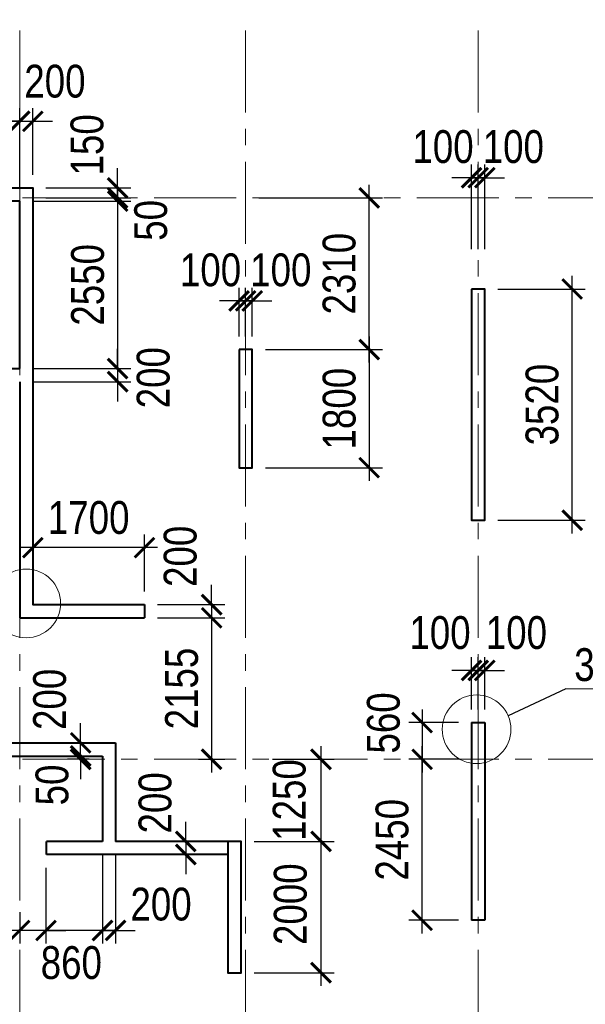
# Model space of a CAD drawing. Extents: x -8631841 to -8525813, y 4017860 to 4564755.
# Tile 66 of 112: x -8587462 to -8578851, y 4380955 to 4395949. Entities that reach past the tile are written whole.
import ezdxf
from ezdxf.enums import TextEntityAlignment as Align

# ---------------------------------------------------------------- set-up
doc = ezdxf.new("R2010")
doc.units = 0
doc.header["$LTSCALE"] = 1000
doc.header["$MEASUREMENT"] = 0
doc.linetypes.add('CENTER', pattern=[2, 1.25, -0.25, 0.25, -0.25])
for name, color, linetype, lineweight in [('СК-040-С(тены)', 12, 'Continuous', 40), ('СК-043-С-ПИЛОНЫ', 5, 'Continuous', 40), ('СК-100-О(си)', 7, 'CENTER', 15), ('СК-110-О-РАЗМЕРЫ', 7, 'Continuous', 15), ('СК-300-Р(азмеры)', 7, 'Continuous', 20), ('СК-343-Р-КОЛОННЫ', 7, 'Continuous', 13), ('СК-400-Т(екст)', 7, 'Continuous', 20), ('СК-500-С(ечения)', 5, 'Continuous', 40)]:
    doc.layers.add(name, color=color, linetype=linetype, lineweight=lineweight)
doc.styles.add('ARIAL_annotative', font='arial.ttf', dxfattribs={"width": 0.8, "height": 2.5})
doc.styles.add('RUSS', font='arial.ttf', dxfattribs={"width": 0.8})
doc.dimstyles.new('100-200', dxfattribs={"dimscale": 0, "dimtxt": 500, "dimasz": 300, "dimexe": 200, "dimexo": 200, "dimgap": 200, "dimtad": 1, "dimdec": 0, "dimzin": 0, "dimdsep": 46, "dimtxsty": 'RUSS', "dimblk": 'ARCHTICK', "dimcen": 0.096, "dimdle": 200, "dimclrd": 7, "dimclre": 7, "dimclrt": 256, "dimadec": 0, "dimazin": 0, "dimtfac": 1, "dimtdec": 0, "dimtmove": 2, "dimatfit": 3, "dimldrblk": 'OBLIQUE', "dimfxl": 1, "dimtolj": 1, "dimtzin": 0, "dimarcsym": 0})

# ---------------------------------------------------------------- blocks, each defined once
blk = doc.blocks.new('оси')
at = {"layer": 'СК-100-О(си)'}
for p, q in [((-28729.8, 18534.9), (-28729.8, -7257.5)), ((-25290.2, 18534.9), (-25290.2, -7257.5)), ((-21750, 18534.9), (-21750, -7257.5)), ((-46685.3, 15985), (6554.2, 15985)), ((-46685.3, 7435), (6554.2, 7435))]:
    blk.add_line(p, q, dxfattribs=at)
blk = doc.blocks.new('A$C858fb3ef')
at = {"layer": 'СК-300-Р(азмеры)'}
blk.add_blockref('оси', (0, 0), dxfattribs=at)
blk = doc.blocks.new('A$C573b34c5')
blk.add_blockref('A$C858fb3ef', (0, 0))
blk = doc.blocks.new('_ArchTick')
at = {"color": 0, "linetype": 'ByBlock', "const_width": 0.15}
blk.add_lwpolyline([(-0.5, -0.5), (0.5, 0.5)], dxfattribs=at)
blk = doc.blocks.new('*D640')
at = {"layer": 'Defpoints', "color": 0, "transparency": 16777216}
for p in [(-8583922, 4390926), (-8583922, 4389127), (-8582141, 4389127)]:
    blk.add_point(p, dxfattribs=at)
at = {"layer": 'СК-343-Р-КОЛОННЫ', "color": 7, "lineweight": -2, "transparency": 16777216}
for p, q in [((-8582141, 4391126), (-8582141, 4388927)), ((-8583722, 4390926), (-8581941, 4390926)), ((-8583722, 4389127), (-8581941, 4389127))]:
    blk.add_line(p, q, dxfattribs=at)
at = {"layer": 'СК-343-Р-КОЛОННЫ', "color": 7, "lineweight": -2, "transparency": 16777216, "xscale": 300, "yscale": 300, "zscale": 300}
for p, rotation in [((-8582141, 4390926), 90), ((-8582141, 4389127), 270)]:
    blk.add_blockref('_ArchTick', p, dxfattribs=dict(at, rotation=rotation))
at = {"layer": 'СК-343-Р-КОЛОННЫ', "transparency": 16777216, "insert": (-8582596, 4390026), "char_height": 500, "attachment_point": 5, "rotation": 90, "style": 'RUSS'}
blk.add_mtext('\\A1;1800', dxfattribs=at)
blk = doc.blocks.new('_Oblique')
at = {"color": 0, "linetype": 'ByBlock', "lineweight": -2}
blk.add_line((-0.5, -0.5), (0.5, 0.5), dxfattribs=at)
blk = doc.blocks.new('*D641')
at = {"layer": 'Defpoints', "color": 0, "transparency": 16777216}
for p in [(-8584022, 4393236), (-8582141, 4393236), (-8583922, 4390926)]:
    blk.add_point(p, dxfattribs=at)
at = {"layer": 'СК-343-Р-КОЛОННЫ', "color": 7, "lineweight": -2, "transparency": 16777216}
for p, q in [((-8582141, 4390726), (-8582141, 4393436)), ((-8583822, 4393236), (-8581941, 4393236)), ((-8583722, 4390926), (-8581941, 4390926))]:
    blk.add_line(p, q, dxfattribs=at)
at = {"layer": 'СК-343-Р-КОЛОННЫ', "color": 7, "lineweight": -2, "transparency": 16777216, "xscale": 300, "yscale": 300, "zscale": 300}
for p, rotation in [((-8582141, 4393236), 90), ((-8582141, 4390926), 270)]:
    blk.add_blockref('_ArchTick', p, dxfattribs=dict(at, rotation=rotation))
at = {"layer": 'СК-343-Р-КОЛОННЫ', "transparency": 16777216, "insert": (-8582597, 4392081), "char_height": 500, "attachment_point": 5, "rotation": 90, "style": 'RUSS'}
blk.add_mtext('\\A1;2310', dxfattribs=at)
blk = doc.blocks.new('*D642')
at = {"layer": 'Defpoints', "color": 0, "transparency": 16777216}
for p in [(-8580582, 4385246), (-8581336, 4384686), (-8580582, 4384686)]:
    blk.add_point(p, dxfattribs=at)
at = {"layer": 'СК-343-Р-КОЛОННЫ', "color": 7, "lineweight": -2, "transparency": 16777216}
for p, q in [((-8581336, 4385446), (-8581336, 4384486)), ((-8580782, 4385246), (-8581536, 4385246)), ((-8580782, 4384686), (-8581536, 4384686))]:
    blk.add_line(p, q, dxfattribs=at)
at = {"layer": 'СК-343-Р-КОЛОННЫ', "color": 7, "lineweight": -2, "transparency": 16777216, "xscale": 300, "yscale": 300, "zscale": 300}
for p, rotation in [((-8581336, 4385246), 90), ((-8581336, 4384686), 270)]:
    blk.add_blockref('_ArchTick', p, dxfattribs=dict(at, rotation=rotation))
at = {"layer": 'СК-343-Р-КОЛОННЫ', "transparency": 16777216, "insert": (-8581923, 4385240), "char_height": 500, "attachment_point": 5, "rotation": 90, "style": 'RUSS'}
blk.add_mtext('\\A1;560', dxfattribs=at)
blk = doc.blocks.new('*D643')
at = {"layer": 'Defpoints', "color": 0, "transparency": 16777216}
for p in [(-8581336, 4384686), (-8580582, 4384686), (-8580582, 4382236)]:
    blk.add_point(p, dxfattribs=at)
at = {"layer": 'СК-343-Р-КОЛОННЫ', "color": 7, "lineweight": -2, "transparency": 16777216}
for p, q in [((-8581336, 4382036), (-8581336, 4384886)), ((-8580782, 4384686), (-8581536, 4384686)), ((-8580782, 4382236), (-8581536, 4382236))]:
    blk.add_line(p, q, dxfattribs=at)
at = {"layer": 'СК-343-Р-КОЛОННЫ', "color": 7, "lineweight": -2, "transparency": 16777216, "xscale": 300, "yscale": 300, "zscale": 300}
for p, rotation in [((-8581336, 4384686), 90), ((-8581336, 4382236), 270)]:
    blk.add_blockref('_ArchTick', p, dxfattribs=dict(at, rotation=rotation))
at = {"layer": 'СК-343-Р-КОЛОННЫ', "transparency": 16777216, "insert": (-8581791, 4383461), "char_height": 500, "attachment_point": 5, "rotation": 90, "style": 'RUSS'}
blk.add_mtext('\\A1;2450', dxfattribs=at)
blk = doc.blocks.new('*D644')
at = {"layer": 'Defpoints', "color": 0, "transparency": 16777216}
for p in [(-8580482, 4386040), (-8580582, 4385246), (-8580482, 4385246)]:
    blk.add_point(p, dxfattribs=at)
at = {"layer": 'СК-343-Р-КОЛОННЫ', "color": 7, "lineweight": -2, "transparency": 16777216}
for p, q in [((-8580582, 4385446), (-8580582, 4386240)), ((-8580482, 4385446), (-8580482, 4386240)), ((-8580582, 4386040), (-8580882, 4386040)), ((-8580582, 4386040), (-8580482, 4386040)), ((-8580482, 4386040), (-8580182, 4386040))]:
    blk.add_line(p, q, dxfattribs=at)
at = {"layer": 'СК-343-Р-КОЛОННЫ', "color": 7, "lineweight": -2, "transparency": 16777216, "xscale": 300, "yscale": 300, "zscale": 300}
blk.add_blockref('_ArchTick', (-8580582, 4386040), dxfattribs=at)
at = {"layer": 'СК-343-Р-КОЛОННЫ', "color": 7, "lineweight": -2, "transparency": 16777216, "xscale": 300, "yscale": 300, "zscale": 300, "rotation": 180}
blk.add_blockref('_ArchTick', (-8580482, 4386040), dxfattribs=at)
at = {"layer": 'СК-343-Р-КОЛОННЫ', "transparency": 16777216, "insert": (-8581063, 4386613), "char_height": 500, "attachment_point": 5, "style": 'RUSS'}
blk.add_mtext('\\A1;100', dxfattribs=at)
blk = doc.blocks.new('*D645')
at = {"layer": 'Defpoints', "color": 0, "transparency": 16777216}
for p in [(-8580482, 4386040), (-8580482, 4385246), (-8580382, 4385246)]:
    blk.add_point(p, dxfattribs=at)
at = {"layer": 'СК-343-Р-КОЛОННЫ', "color": 7, "lineweight": -2, "transparency": 16777216}
for p, q in [((-8580482, 4385446), (-8580482, 4386240)), ((-8580382, 4385446), (-8580382, 4386240)), ((-8580482, 4386040), (-8580782, 4386040)), ((-8580382, 4386040), (-8580482, 4386040)), ((-8580382, 4386040), (-8580082, 4386040))]:
    blk.add_line(p, q, dxfattribs=at)
at = {"layer": 'СК-343-Р-КОЛОННЫ', "color": 7, "lineweight": -2, "transparency": 16777216, "xscale": 300, "yscale": 300, "zscale": 300}
blk.add_blockref('_ArchTick', (-8580482, 4386040), dxfattribs=at)
at = {"layer": 'СК-343-Р-КОЛОННЫ', "color": 7, "lineweight": -2, "transparency": 16777216, "xscale": 300, "yscale": 300, "zscale": 300, "rotation": 180}
blk.add_blockref('_ArchTick', (-8580382, 4386040), dxfattribs=at)
at = {"layer": 'СК-343-Р-КОЛОННЫ', "transparency": 16777216, "insert": (-8579900, 4386613), "char_height": 500, "attachment_point": 5, "style": 'RUSS'}
blk.add_mtext('\\A1;100', dxfattribs=at)
blk = doc.blocks.new('*D693')
at = {"layer": 'Defpoints', "color": 0, "transparency": 16777216}
for p in [(-8587462, 4393186), (-8587462, 4390636), (-8585971, 4390636)]:
    blk.add_point(p, dxfattribs=at)
at = {"layer": 'СК-343-Р-КОЛОННЫ', "color": 7, "lineweight": -2, "transparency": 16777216}
for p, q in [((-8585971, 4393386), (-8585971, 4390436)), ((-8587262, 4393186), (-8585771, 4393186)), ((-8587262, 4390636), (-8585771, 4390636))]:
    blk.add_line(p, q, dxfattribs=at)
at = {"layer": 'СК-343-Р-КОЛОННЫ', "color": 7, "lineweight": -2, "transparency": 16777216, "xscale": 300, "yscale": 300, "zscale": 300}
for p, rotation in [((-8585971, 4393186), 90), ((-8585971, 4390636), 270)]:
    blk.add_blockref('_ArchTick', p, dxfattribs=dict(at, rotation=rotation))
at = {"layer": 'СК-343-Р-КОЛОННЫ', "transparency": 16777216, "insert": (-8586426, 4391911), "char_height": 500, "attachment_point": 5, "rotation": 90, "style": 'RUSS'}
blk.add_mtext('\\A1;2550', dxfattribs=at)
blk = doc.blocks.new('*D695')
at = {"layer": 'Defpoints', "color": 0, "transparency": 16777216}
for p in [(-8587462, 4394401), (-8589592, 4393186), (-8587462, 4393186)]:
    blk.add_point(p, dxfattribs=at)
at = {"layer": 'СК-343-Р-КОЛОННЫ', "color": 7, "lineweight": -2, "transparency": 16777216}
for p, q in [((-8589592, 4393386), (-8589592, 4394601)), ((-8587462, 4393386), (-8587462, 4394601)), ((-8589792, 4394401), (-8587262, 4394401))]:
    blk.add_line(p, q, dxfattribs=at)
at = {"layer": 'СК-343-Р-КОЛОННЫ', "color": 7, "lineweight": -2, "transparency": 16777216, "xscale": 300, "yscale": 300, "zscale": 300, "rotation": 180}
blk.add_blockref('_ArchTick', (-8589592, 4394401), dxfattribs=at)
at = {"layer": 'СК-343-Р-КОЛОННЫ', "color": 7, "lineweight": -2, "transparency": 16777216, "xscale": 300, "yscale": 300, "zscale": 300}
blk.add_blockref('_ArchTick', (-8587462, 4394401), dxfattribs=at)
at = {"layer": 'СК-343-Р-КОЛОННЫ', "transparency": 16777216, "insert": (-8588527, 4394856), "char_height": 500, "attachment_point": 5, "style": 'RUSS'}
blk.add_mtext('\\A1;2130', dxfattribs=at)
blk = doc.blocks.new('*D696')
at = {"layer": 'Defpoints', "color": 0, "transparency": 16777216}
for p in [(-8587262, 4394401), (-8587262, 4393386), (-8587462, 4393186)]:
    blk.add_point(p, dxfattribs=at)
at = {"layer": 'СК-343-Р-КОЛОННЫ', "color": 7, "lineweight": -2, "transparency": 16777216}
for p, q in [((-8587462, 4393386), (-8587462, 4394601)), ((-8587262, 4393586), (-8587262, 4394601)), ((-8587462, 4394401), (-8587762, 4394401)), ((-8587462, 4394401), (-8587262, 4394401)), ((-8587262, 4394401), (-8586962, 4394401))]:
    blk.add_line(p, q, dxfattribs=at)
at = {"layer": 'СК-343-Р-КОЛОННЫ', "color": 7, "lineweight": -2, "transparency": 16777216, "xscale": 300, "yscale": 300, "zscale": 300}
blk.add_blockref('_ArchTick', (-8587462, 4394401), dxfattribs=at)
at = {"layer": 'СК-343-Р-КОЛОННЫ', "color": 7, "lineweight": -2, "transparency": 16777216, "xscale": 300, "yscale": 300, "zscale": 300, "rotation": 180}
blk.add_blockref('_ArchTick', (-8587262, 4394401), dxfattribs=at)
at = {"layer": 'СК-343-Р-КОЛОННЫ', "transparency": 16777216, "insert": (-8586926, 4395009), "char_height": 500, "attachment_point": 5, "style": 'RUSS'}
blk.add_mtext('\\A1;200', dxfattribs=at)
blk = doc.blocks.new('*D698')
at = {"layer": 'Defpoints', "color": 0, "transparency": 16777216}
for p in [(-8587462, 4390636), (-8587462, 4390436), (-8585971, 4390436)]:
    blk.add_point(p, dxfattribs=at)
at = {"layer": 'СК-343-Р-КОЛОННЫ', "color": 7, "lineweight": -2, "transparency": 16777216}
for p, q in [((-8585971, 4390636), (-8585971, 4390936)), ((-8587262, 4390636), (-8585771, 4390636)), ((-8585971, 4390636), (-8585971, 4390436)), ((-8587262, 4390436), (-8585771, 4390436)), ((-8585971, 4390436), (-8585971, 4390136))]:
    blk.add_line(p, q, dxfattribs=at)
at = {"layer": 'СК-343-Р-КОЛОННЫ', "color": 7, "lineweight": -2, "transparency": 16777216, "xscale": 300, "yscale": 300, "zscale": 300}
for p, rotation in [((-8585971, 4390636), 270), ((-8585971, 4390436), 90)]:
    blk.add_blockref('_ArchTick', p, dxfattribs=dict(at, rotation=rotation))
at = {"layer": 'СК-343-Р-КОЛОННЫ', "transparency": 16777216, "insert": (-8585427, 4390497), "char_height": 500, "attachment_point": 5, "rotation": 90, "style": 'RUSS'}
blk.add_mtext('\\A1;200', dxfattribs=at)
blk = doc.blocks.new('*D706')
at = {"layer": 'Defpoints', "color": 0, "transparency": 16777216}
for p in [(-8587262, 4393386), (-8587262, 4393236), (-8585971, 4393236)]:
    blk.add_point(p, dxfattribs=at)
at = {"layer": 'СК-343-Р-КОЛОННЫ', "color": 7, "lineweight": -2, "transparency": 16777216}
for p, q in [((-8585971, 4393386), (-8585971, 4393686)), ((-8587062, 4393386), (-8585771, 4393386)), ((-8585971, 4393386), (-8585971, 4393236)), ((-8587062, 4393236), (-8585771, 4393236)), ((-8585971, 4393236), (-8585971, 4392936))]:
    blk.add_line(p, q, dxfattribs=at)
at = {"layer": 'СК-343-Р-КОЛОННЫ', "color": 7, "lineweight": -2, "transparency": 16777216, "xscale": 300, "yscale": 300, "zscale": 300}
for p, rotation in [((-8585971, 4393386), 270), ((-8585971, 4393236), 90)]:
    blk.add_blockref('_ArchTick', p, dxfattribs=dict(at, rotation=rotation))
at = {"layer": 'СК-343-Р-КОЛОННЫ', "transparency": 16777216, "insert": (-8586435, 4394043), "char_height": 500, "attachment_point": 5, "rotation": 90, "style": 'RUSS'}
blk.add_mtext('\\A1;150', dxfattribs=at)
blk = doc.blocks.new('*D707')
at = {"layer": 'Defpoints', "color": 0, "transparency": 16777216}
for p in [(-8587262, 4393236), (-8587262, 4393186), (-8585971, 4393186)]:
    blk.add_point(p, dxfattribs=at)
at = {"layer": 'СК-343-Р-КОЛОННЫ', "color": 7, "lineweight": -2, "transparency": 16777216}
for p, q in [((-8585971, 4393236), (-8585971, 4393536)), ((-8587062, 4393236), (-8585771, 4393236)), ((-8587062, 4393186), (-8585771, 4393186)), ((-8585971, 4393236), (-8585971, 4393186)), ((-8585971, 4393186), (-8585971, 4392886))]:
    blk.add_line(p, q, dxfattribs=at)
at = {"layer": 'СК-343-Р-КОЛОННЫ', "color": 7, "lineweight": -2, "transparency": 16777216, "xscale": 300, "yscale": 300, "zscale": 300}
for p, rotation in [((-8585971, 4393236), 270), ((-8585971, 4393186), 90)]:
    blk.add_blockref('_ArchTick', p, dxfattribs=dict(at, rotation=rotation))
at = {"layer": 'СК-343-Р-КОЛОННЫ', "transparency": 16777216, "insert": (-8585465, 4392893), "char_height": 500, "attachment_point": 5, "rotation": 90, "style": 'RUSS'}
blk.add_mtext('\\A1;50', dxfattribs=at)
blk = doc.blocks.new('*D718')
at = {"layer": 'Defpoints', "color": 0, "transparency": 16777216}
for p in [(-8584092, 4383436), (-8582875, 4383436), (-8584092, 4381437)]:
    blk.add_point(p, dxfattribs=at)
at = {"layer": 'СК-343-Р-КОЛОННЫ', "color": 7, "lineweight": -2, "transparency": 16777216}
for p, q in [((-8582875, 4381237), (-8582875, 4383636)), ((-8583892, 4383436), (-8582675, 4383436)), ((-8583892, 4381437), (-8582675, 4381437))]:
    blk.add_line(p, q, dxfattribs=at)
at = {"layer": 'СК-343-Р-КОЛОННЫ', "color": 7, "lineweight": -2, "transparency": 16777216, "xscale": 300, "yscale": 300, "zscale": 300}
for p, rotation in [((-8582875, 4383436), 90), ((-8582875, 4381437), 270)]:
    blk.add_blockref('_ArchTick', p, dxfattribs=dict(at, rotation=rotation))
at = {"layer": 'СК-343-Р-КОЛОННЫ', "transparency": 16777216, "insert": (-8583340, 4382480), "char_height": 500, "attachment_point": 5, "rotation": 90, "style": 'RUSS'}
blk.add_mtext('\\A1;2000', dxfattribs=at)
blk = doc.blocks.new('*D719')
at = {"layer": 'Defpoints', "color": 0, "transparency": 16777216}
for p in [(-8583814, 4384686), (-8582875, 4384686), (-8584092, 4383436)]:
    blk.add_point(p, dxfattribs=at)
at = {"layer": 'СК-343-Р-КОЛОННЫ', "color": 7, "lineweight": -2, "transparency": 16777216}
for p, q in [((-8582875, 4383236), (-8582875, 4384886)), ((-8583614, 4384686), (-8582675, 4384686)), ((-8583892, 4383436), (-8582675, 4383436))]:
    blk.add_line(p, q, dxfattribs=at)
at = {"layer": 'СК-343-Р-КОЛОННЫ', "color": 7, "lineweight": -2, "transparency": 16777216, "xscale": 300, "yscale": 300, "zscale": 300}
for p, rotation in [((-8582875, 4384686), 90), ((-8582875, 4383436), 270)]:
    blk.add_blockref('_ArchTick', p, dxfattribs=dict(at, rotation=rotation))
at = {"layer": 'СК-343-Р-КОЛОННЫ', "transparency": 16777216, "insert": (-8583356, 4384067), "char_height": 500, "attachment_point": 5, "rotation": 90, "style": 'RUSS'}
blk.add_mtext('\\A1;1250', dxfattribs=at)
blk = doc.blocks.new('*D594')
at = {"layer": 'Defpoints', "color": 0, "transparency": 16777216}
for p in [(-8584022, 4391667), (-8584122, 4390926), (-8584022, 4390926)]:
    blk.add_point(p, dxfattribs=at)
at = {"layer": 'СК-343-Р-КОЛОННЫ', "color": 7, "lineweight": -2, "transparency": 16777216}
for p, q in [((-8584122, 4391126), (-8584122, 4391867)), ((-8584022, 4391126), (-8584022, 4391867)), ((-8584122, 4391667), (-8584422, 4391667)), ((-8584122, 4391667), (-8584022, 4391667)), ((-8584022, 4391667), (-8583722, 4391667))]:
    blk.add_line(p, q, dxfattribs=at)
at = {"layer": 'СК-343-Р-КОЛОННЫ', "color": 7, "lineweight": -2, "transparency": 16777216, "xscale": 300, "yscale": 300, "zscale": 300}
blk.add_blockref('_ArchTick', (-8584122, 4391667), dxfattribs=at)
at = {"layer": 'СК-343-Р-КОЛОННЫ', "color": 7, "lineweight": -2, "transparency": 16777216, "xscale": 300, "yscale": 300, "zscale": 300, "rotation": 180}
blk.add_blockref('_ArchTick', (-8584022, 4391667), dxfattribs=at)
at = {"layer": 'СК-343-Р-КОЛОННЫ', "transparency": 16777216, "insert": (-8584557, 4392136), "char_height": 500, "attachment_point": 5, "style": 'RUSS'}
blk.add_mtext('\\A1;100', dxfattribs=at)
blk = doc.blocks.new('*D595')
at = {"layer": 'Defpoints', "color": 0, "transparency": 16777216}
for p in [(-8584022, 4391667), (-8584022, 4390926), (-8583922, 4390926)]:
    blk.add_point(p, dxfattribs=at)
at = {"layer": 'СК-343-Р-КОЛОННЫ', "color": 7, "lineweight": -2, "transparency": 16777216}
for p, q in [((-8584022, 4391126), (-8584022, 4391867)), ((-8583922, 4391126), (-8583922, 4391867)), ((-8584022, 4391667), (-8584322, 4391667)), ((-8583922, 4391667), (-8584022, 4391667)), ((-8583922, 4391667), (-8583622, 4391667))]:
    blk.add_line(p, q, dxfattribs=at)
at = {"layer": 'СК-343-Р-КОЛОННЫ', "color": 7, "lineweight": -2, "transparency": 16777216, "xscale": 300, "yscale": 300, "zscale": 300}
blk.add_blockref('_ArchTick', (-8584022, 4391667), dxfattribs=at)
at = {"layer": 'СК-343-Р-КОЛОННЫ', "color": 7, "lineweight": -2, "transparency": 16777216, "xscale": 300, "yscale": 300, "zscale": 300, "rotation": 180}
blk.add_blockref('_ArchTick', (-8583922, 4391667), dxfattribs=at)
at = {"layer": 'СК-343-Р-КОЛОННЫ', "transparency": 16777216, "insert": (-8583487, 4392136), "char_height": 500, "attachment_point": 5, "style": 'RUSS'}
blk.add_mtext('\\A1;100', dxfattribs=at)
blk = doc.blocks.new('*D596')
at = {"layer": 'Defpoints', "color": 0, "transparency": 16777216}
for p in [(-8580482, 4393543), (-8580582, 4392255), (-8580482, 4392255)]:
    blk.add_point(p, dxfattribs=at)
at = {"layer": 'СК-343-Р-КОЛОННЫ', "color": 7, "lineweight": -2, "transparency": 16777216}
for p, q in [((-8580582, 4392455), (-8580582, 4393743)), ((-8580482, 4392455), (-8580482, 4393743)), ((-8580582, 4393543), (-8580882, 4393543)), ((-8580582, 4393543), (-8580482, 4393543)), ((-8580482, 4393543), (-8580182, 4393543))]:
    blk.add_line(p, q, dxfattribs=at)
at = {"layer": 'СК-343-Р-КОЛОННЫ', "color": 7, "lineweight": -2, "transparency": 16777216, "xscale": 300, "yscale": 300, "zscale": 300}
blk.add_blockref('_ArchTick', (-8580582, 4393543), dxfattribs=at)
at = {"layer": 'СК-343-Р-КОЛОННЫ', "color": 7, "lineweight": -2, "transparency": 16777216, "xscale": 300, "yscale": 300, "zscale": 300, "rotation": 180}
blk.add_blockref('_ArchTick', (-8580482, 4393543), dxfattribs=at)
at = {"layer": 'СК-343-Р-КОЛОННЫ', "transparency": 16777216, "insert": (-8581017, 4394013), "char_height": 500, "attachment_point": 5, "style": 'RUSS'}
blk.add_mtext('\\A1;100', dxfattribs=at)
blk = doc.blocks.new('*D597')
at = {"layer": 'Defpoints', "color": 0, "transparency": 16777216}
for p in [(-8580482, 4393543), (-8580482, 4392255), (-8580382, 4392255)]:
    blk.add_point(p, dxfattribs=at)
at = {"layer": 'СК-343-Р-КОЛОННЫ', "color": 7, "lineweight": -2, "transparency": 16777216}
for p, q in [((-8580482, 4392455), (-8580482, 4393743)), ((-8580382, 4392455), (-8580382, 4393743)), ((-8580482, 4393543), (-8580782, 4393543)), ((-8580382, 4393543), (-8580482, 4393543)), ((-8580382, 4393543), (-8580082, 4393543))]:
    blk.add_line(p, q, dxfattribs=at)
at = {"layer": 'СК-343-Р-КОЛОННЫ', "color": 7, "lineweight": -2, "transparency": 16777216, "xscale": 300, "yscale": 300, "zscale": 300}
blk.add_blockref('_ArchTick', (-8580482, 4393543), dxfattribs=at)
at = {"layer": 'СК-343-Р-КОЛОННЫ', "color": 7, "lineweight": -2, "transparency": 16777216, "xscale": 300, "yscale": 300, "zscale": 300, "rotation": 180}
blk.add_blockref('_ArchTick', (-8580382, 4393543), dxfattribs=at)
at = {"layer": 'СК-343-Р-КОЛОННЫ', "transparency": 16777216, "insert": (-8579947, 4394013), "char_height": 500, "attachment_point": 5, "style": 'RUSS'}
blk.add_mtext('\\A1;100', dxfattribs=at)
blk = doc.blocks.new('*D599')
at = {"layer": 'Defpoints', "color": 0, "transparency": 16777216}
for p in [(-8584292, 4383436), (-8584933, 4383236), (-8584292, 4383236)]:
    blk.add_point(p, dxfattribs=at)
at = {"layer": 'СК-343-Р-КОЛОННЫ', "color": 7, "lineweight": -2, "transparency": 16777216}
for p, q in [((-8584933, 4383436), (-8584933, 4383736)), ((-8584492, 4383436), (-8585133, 4383436)), ((-8584933, 4383436), (-8584933, 4383236)), ((-8584492, 4383236), (-8585133, 4383236)), ((-8584933, 4383236), (-8584933, 4382936))]:
    blk.add_line(p, q, dxfattribs=at)
at = {"layer": 'СК-343-Р-КОЛОННЫ', "color": 7, "lineweight": -2, "transparency": 16777216, "xscale": 300, "yscale": 300, "zscale": 300}
for p, rotation in [((-8584933, 4383436), 270), ((-8584933, 4383236), 90)]:
    blk.add_blockref('_ArchTick', p, dxfattribs=dict(at, rotation=rotation))
at = {"layer": 'СК-343-Р-КОЛОННЫ', "transparency": 16777216, "insert": (-8585399, 4384023), "char_height": 500, "attachment_point": 5, "rotation": 90, "style": 'RUSS'}
blk.add_mtext('\\A1;200', dxfattribs=at)
blk = doc.blocks.new('*D600')
at = {"layer": 'Defpoints', "color": 0, "transparency": 16777216}
for p in [(-8585562, 4387041), (-8585562, 4386841), (-8584540, 4386841)]:
    blk.add_point(p, dxfattribs=at)
at = {"layer": 'СК-343-Р-КОЛОННЫ', "color": 7, "lineweight": -2, "transparency": 16777216}
for p, q in [((-8584540, 4387041), (-8584540, 4387341)), ((-8585362, 4387041), (-8584340, 4387041)), ((-8584540, 4387041), (-8584540, 4386841)), ((-8585362, 4386841), (-8584340, 4386841)), ((-8584540, 4386841), (-8584540, 4386541))]:
    blk.add_line(p, q, dxfattribs=at)
at = {"layer": 'СК-343-Р-КОЛОННЫ', "color": 7, "lineweight": -2, "transparency": 16777216, "xscale": 300, "yscale": 300, "zscale": 300}
for p, rotation in [((-8584540, 4387041), 270), ((-8584540, 4386841), 90)]:
    blk.add_blockref('_ArchTick', p, dxfattribs=dict(at, rotation=rotation))
at = {"layer": 'СК-343-Р-КОЛОННЫ', "transparency": 16777216, "insert": (-8585016, 4387777), "char_height": 500, "attachment_point": 5, "rotation": 90, "style": 'RUSS'}
blk.add_mtext('\\A1;200', dxfattribs=at)
blk = doc.blocks.new('*D601')
at = {"layer": 'Defpoints', "color": 0, "transparency": 16777216}
for p in [(-8585562, 4386841), (-8584941, 4384686), (-8584540, 4384686)]:
    blk.add_point(p, dxfattribs=at)
at = {"layer": 'СК-343-Р-КОЛОННЫ', "color": 7, "lineweight": -2, "transparency": 16777216}
for p, q in [((-8584540, 4387041), (-8584540, 4384486)), ((-8585362, 4386841), (-8584340, 4386841)), ((-8584741, 4384686), (-8584340, 4384686))]:
    blk.add_line(p, q, dxfattribs=at)
at = {"layer": 'СК-343-Р-КОЛОННЫ', "color": 7, "lineweight": -2, "transparency": 16777216, "xscale": 300, "yscale": 300, "zscale": 300}
for p, rotation in [((-8584540, 4386841), 90), ((-8584540, 4384686), 270)]:
    blk.add_blockref('_ArchTick', p, dxfattribs=dict(at, rotation=rotation))
at = {"layer": 'СК-343-Р-КОЛОННЫ', "transparency": 16777216, "insert": (-8584995, 4385764), "char_height": 500, "attachment_point": 5, "rotation": 90, "style": 'RUSS'}
blk.add_mtext('\\A1;2155', dxfattribs=at)
blk = doc.blocks.new('*D555')
at = {"layer": 'Defpoints', "color": 0, "transparency": 16777216}
for p in [(-8580382, 4391847), (-8579051, 4391847), (-8580382, 4388327)]:
    blk.add_point(p, dxfattribs=at)
at = {"layer": 'СК-343-Р-КОЛОННЫ', "color": 7, "lineweight": -2, "transparency": 16777216}
for p, q in [((-8579051, 4388127), (-8579051, 4392047)), ((-8580182, 4391847), (-8578851, 4391847)), ((-8580182, 4388327), (-8578851, 4388327))]:
    blk.add_line(p, q, dxfattribs=at)
at = {"layer": 'СК-343-Р-КОЛОННЫ', "color": 7, "lineweight": -2, "transparency": 16777216, "xscale": 300, "yscale": 300, "zscale": 300}
for p, rotation in [((-8579051, 4391847), 90), ((-8579051, 4388327), 270)]:
    blk.add_blockref('_ArchTick', p, dxfattribs=dict(at, rotation=rotation))
at = {"layer": 'СК-343-Р-КОЛОННЫ', "transparency": 16777216, "insert": (-8579507, 4390087), "char_height": 500, "attachment_point": 5, "rotation": 90, "style": 'RUSS'}
blk.add_mtext('\\A1;3520', dxfattribs=at)
blk = doc.blocks.new('11')
at = {"layer": 'СК-040-С(тены)'}
for p, q in [((15190, 15935), (13060, 15935)), ((15190, 13385), (15190, 15935)), ((13060, 13385), (15190, 13385)), ((15190, 13185), (15190, 9590)), ((17090, 9790), (17090, 9590)), ((15190, 9590), (17090, 9590)), ((22070, 7995), (22270, 7995)), ((22070, 7995), (22070, 4985)), ((22270, 7995), (22270, 4985)), ((13360, 7685), (16650, 7685)), ((16650, 7685), (16650, 6185)), ((13560, 7485), (16450, 7485)), ((16450, 7485), (16450, 6185)), ((15600, 5985), (15600, 6185)), ((16450, 6185), (15600, 6185)), ((18360, 6185), (16650, 6185)), ((18360, 5985), (15600, 5985)), ((22270, 4985), (22070, 4985))]:
    blk.add_line(p, q, dxfattribs=at)
blk.add_lwpolyline([(6740, 16135), (15390, 16135), (15390, 9790), (17090, 9790)], dxfattribs=at)
at = {"layer": 'СК-043-С-ПИЛОНЫ'}
for points in [[(22070, 14596), (22070, 11076), (22270, 11076), (22270, 14596), (22070, 14596)], [(18530, 13675), (18530, 11876), (18730, 11876), (18730, 13675), (18530, 13675)], [(18360, 6185), (18360, 4186), (18560, 4186), (18560, 6185), (18360, 6185)]]:
    blk.add_lwpolyline(points, dxfattribs=at)
blk = doc.blocks.new('*D1056')
at = {"layer": 'Defpoints', "color": 0, "transparency": 16777216}
for p in [(-8587062, 4383236), (-8587462, 4382560), (-8587462, 4382080)]:
    blk.add_point(p, dxfattribs=at)
at = {"layer": 'СК-343-Р-КОЛОННЫ', "color": 7, "lineweight": -2, "transparency": 16777216}
for p, q in [((-8587062, 4383036), (-8587062, 4381880)), ((-8587462, 4382360), (-8587462, 4381880)), ((-8587462, 4382080), (-8587762, 4382080)), ((-8587062, 4382080), (-8587462, 4382080)), ((-8587062, 4382080), (-8586762, 4382080))]:
    blk.add_line(p, q, dxfattribs=at)
at = {"layer": 'СК-343-Р-КОЛОННЫ', "color": 7, "lineweight": -2, "transparency": 16777216, "xscale": 300, "yscale": 300, "zscale": 300}
blk.add_blockref('_ArchTick', (-8587462, 4382080), dxfattribs=at)
at = {"layer": 'СК-343-Р-КОЛОННЫ', "color": 7, "lineweight": -2, "transparency": 16777216, "xscale": 300, "yscale": 300, "zscale": 300, "rotation": 180}
blk.add_blockref('_ArchTick', (-8587062, 4382080), dxfattribs=at)
at = {"layer": 'СК-343-Р-КОЛОННЫ', "transparency": 16777216, "insert": (-8588072, 4382413), "char_height": 500, "attachment_point": 5, "style": 'RUSS'}
blk.add_mtext('\\A1;400', dxfattribs=at)
blk = doc.blocks.new('*D1057')
at = {"layer": 'Defpoints', "color": 0, "transparency": 16777216}
for p in [(-8587262, 4387910), (-8587262, 4387041), (-8585562, 4387041)]:
    blk.add_point(p, dxfattribs=at)
at = {"layer": 'СК-343-Р-КОЛОННЫ', "color": 7, "lineweight": -2, "transparency": 16777216}
for p, q in [((-8587262, 4387241), (-8587262, 4388110)), ((-8585562, 4387241), (-8585562, 4388110)), ((-8585362, 4387910), (-8587462, 4387910))]:
    blk.add_line(p, q, dxfattribs=at)
at = {"layer": 'СК-343-Р-КОЛОННЫ', "color": 7, "lineweight": -2, "transparency": 16777216, "xscale": 300, "yscale": 300, "zscale": 300, "rotation": 180}
blk.add_blockref('_ArchTick', (-8587262, 4387910), dxfattribs=at)
at = {"layer": 'СК-343-Р-КОЛОННЫ', "color": 7, "lineweight": -2, "transparency": 16777216, "xscale": 300, "yscale": 300, "zscale": 300}
blk.add_blockref('_ArchTick', (-8585562, 4387910), dxfattribs=at)
at = {"layer": 'СК-343-Р-КОЛОННЫ', "transparency": 16777216, "insert": (-8586412, 4388365), "char_height": 500, "attachment_point": 5, "style": 'RUSS'}
blk.add_mtext('\\A1;1700', dxfattribs=at)
blk = doc.blocks.new('*D1086')
at = {"layer": 'Defpoints', "color": 0, "transparency": 16777216}
for p in [(-8586534, 4384936), (-8586002, 4384936), (-8586202, 4384736)]:
    blk.add_point(p, dxfattribs=at)
at = {"layer": 'СК-343-Р-КОЛОННЫ', "color": 7, "lineweight": -2, "transparency": 16777216}
for p, q in [((-8586534, 4384936), (-8586534, 4385236)), ((-8586202, 4384936), (-8586734, 4384936)), ((-8586534, 4384736), (-8586534, 4384936)), ((-8586402, 4384736), (-8586734, 4384736)), ((-8586534, 4384736), (-8586534, 4384436))]:
    blk.add_line(p, q, dxfattribs=at)
at = {"layer": 'СК-343-Р-КОЛОННЫ', "color": 7, "lineweight": -2, "transparency": 16777216, "xscale": 300, "yscale": 300, "zscale": 300}
for p, rotation in [((-8586534, 4384936), 270), ((-8586534, 4384736), 90)]:
    blk.add_blockref('_ArchTick', p, dxfattribs=dict(at, rotation=rotation))
at = {"layer": 'СК-343-Р-КОЛОННЫ', "transparency": 16777216, "insert": (-8587004, 4385599), "char_height": 500, "attachment_point": 5, "rotation": 90, "style": 'RUSS'}
blk.add_mtext('\\A1;200', dxfattribs=at)
blk = doc.blocks.new('*D1087')
at = {"layer": 'Defpoints', "color": 0, "transparency": 16777216}
for p in [(-8586534, 4384686), (-8586202, 4384736), (-8586202, 4384686)]:
    blk.add_point(p, dxfattribs=at)
at = {"layer": 'СК-343-Р-КОЛОННЫ', "color": 7, "lineweight": -2, "transparency": 16777216}
for p, q in [((-8586534, 4384736), (-8586534, 4385036)), ((-8586402, 4384736), (-8586734, 4384736)), ((-8586402, 4384686), (-8586734, 4384686)), ((-8586534, 4384736), (-8586534, 4384686)), ((-8586534, 4384686), (-8586534, 4384386))]:
    blk.add_line(p, q, dxfattribs=at)
at = {"layer": 'СК-343-Р-КОЛОННЫ', "color": 7, "lineweight": -2, "transparency": 16777216, "xscale": 300, "yscale": 300, "zscale": 300}
for p, rotation in [((-8586534, 4384736), 270), ((-8586534, 4384686), 90)]:
    blk.add_blockref('_ArchTick', p, dxfattribs=dict(at, rotation=rotation))
at = {"layer": 'СК-343-Р-КОЛОННЫ', "transparency": 16777216, "insert": (-8586968, 4384295), "char_height": 500, "attachment_point": 5, "rotation": 90, "style": 'RUSS'}
blk.add_mtext('\\A1;50', dxfattribs=at)
blk = doc.blocks.new('*D1222')
at = {"color": 7, "lineweight": -2, "transparency": 16777216}
for p, q in [((-8586202, 4383236), (-8586202, 4381880)), ((-8587062, 4383036), (-8587062, 4381880)), ((-8586002, 4382080), (-8587262, 4382080))]:
    blk.add_line(p, q, dxfattribs=at)
at = {"layer": 'Defpoints', "color": 0, "transparency": 16777216}
for p in [(-8586202, 4383436), (-8587062, 4383236), (-8587062, 4382080)]:
    blk.add_point(p, dxfattribs=at)
at = {"color": 7, "lineweight": -2, "transparency": 16777216, "xscale": 300, "yscale": 300, "zscale": 300, "rotation": 180}
blk.add_blockref('_ArchTick', (-8587062, 4382080), dxfattribs=at)
at = {"color": 7, "lineweight": -2, "transparency": 16777216, "xscale": 300, "yscale": 300, "zscale": 300}
blk.add_blockref('_ArchTick', (-8586202, 4382080), dxfattribs=at)
at = {"transparency": 16777216, "insert": (-8586676, 4381588), "char_height": 500, "attachment_point": 5, "style": 'RUSS'}
blk.add_mtext('\\A1;860', dxfattribs=at)
blk = doc.blocks.new('*D1223')
at = {"color": 7, "lineweight": -2, "transparency": 16777216}
for p, q in [((-8586202, 4383236), (-8586202, 4381880)), ((-8586002, 4383236), (-8586002, 4381880)), ((-8586202, 4382080), (-8586502, 4382080)), ((-8586202, 4382080), (-8586002, 4382080)), ((-8586002, 4382080), (-8585702, 4382080))]:
    blk.add_line(p, q, dxfattribs=at)
at = {"layer": 'Defpoints', "color": 0, "transparency": 16777216}
for p in [(-8586202, 4383436), (-8586002, 4383436), (-8586002, 4382080)]:
    blk.add_point(p, dxfattribs=at)
at = {"color": 7, "lineweight": -2, "transparency": 16777216, "xscale": 300, "yscale": 300, "zscale": 300}
blk.add_blockref('_ArchTick', (-8586202, 4382080), dxfattribs=at)
at = {"color": 7, "lineweight": -2, "transparency": 16777216, "xscale": 300, "yscale": 300, "zscale": 300, "rotation": 180}
blk.add_blockref('_ArchTick', (-8586002, 4382080), dxfattribs=at)
at = {"transparency": 16777216, "insert": (-8585310, 4382478), "char_height": 500, "attachment_point": 5, "style": 'RUSS'}
blk.add_mtext('\\A1;200', dxfattribs=at)
blk = doc.blocks.new('Сечение')
at = {"layer": 'СК-500-С(ечения)', "linetype": 'Continuous', "lineweight": 15, "ltscale": 100}
blk.add_line((-200, -35), (-200, -735), dxfattribs=at)
at = {"layer": 'СК-500-С(ечения)', "linetype": 'Continuous', "ltscale": 100, "const_width": 70}
blk.add_lwpolyline([(-400, 0), (400, 0)], dxfattribs=at)
at = {"layer": 'СК-500-С(ечения)', "linetype": 'Continuous', "ltscale": 100}
blk.add_solid([(-200, -35), (-250.3, -335.5), (-149.7, -335.5)], dxfattribs=at)
blk = doc.blocks.new('*U1228')
at = {"layer": 'СК-400-Т(екст)', "ltscale": 100, "xscale": 0.01, "yscale": 0.01, "zscale": 0.01, "rotation": 89.99999999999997}
blk.add_blockref('Сечение', (0, -113.527), dxfattribs=at)
at = {"layer": 'СК-500-С(ечения)', "color": 0, "ltscale": 100, "style": 'ARIAL_annotative', "width": 0.8}
blk.add_attdef('НОМЕР_СЕЧЕНИЯ_1_1(НОМЕР_ЛИСТА)', text='', height=2.5, rotation=180, dxfattribs=at).set_placement((6.74, -1.226), align=Align.RIGHT)
blk.add_attdef('НОМЕР_СЕЧЕНИЯ_2_1(НОМЕР_ЛИСТА)', text='', height=2.5, rotation=180, dxfattribs=at).set_placement((6.74, -115.561), align=Align.BOTTOM_LEFT)
blk = doc.blocks.new('A$Cce7b28b7')
blk.add_line((23505, 8507), (22628, 8096))
at = {"layer": 'СК-110-О-РАЗМЕРЫ'}
blk.add_line((24039, 8507), (23505, 8507), dxfattribs=at)
for centre in [(15289, 9809), (22146, 7892)]:
    blk.add_circle(centre, 523, dxfattribs=at)
at = {"layer": 'СК-400-Т(екст)', "style": 'RUSS', "width": 0.8}
blk.add_text('3', height=500, dxfattribs=at).set_placement((23632, 8627))

msp = doc.modelspace()

# ---------------------------------------------------------------- block references
msp.add_blockref('A$Cce7b28b7', (-8602652.1, 4377251))
at = {"layer": 'СК-300-Р(азмеры)'}
msp.add_blockref('A$C573b34c5', (-8558731.8, 4377251), dxfattribs=at)
at = {"layer": 'СК-343-Р-КОЛОННЫ'}
msp.add_blockref('11', (-8602652.1, 4377251), dxfattribs=at)
at = {"layer": 'СК-500-С(ечения)', "xscale": -200, "yscale": 200, "zscale": 200, "rotation": 180}
msp.add_blockref('*U1228', (-8588766.1, 4373916), dxfattribs=at)

# ---------------------------------------------------------------- dimensions: what is measured, and where the dimension line sits
for base, p2, picture, middle in [((-8587062, 4382079.9), (-8587062, 4383236.2), '*D1222', (-8586675.8, 4381588.3)), ((-8586002.1, 4382079.9), (-8586002.1, 4383436.2), '*D1223', (-8585310.4, 4382478))]:
    dim = msp.add_linear_dim(base=base, p1=(-8586202.1, 4383436.2), p2=p2, dimstyle='100-200', override={"dimscale": 1})
    dim.commit()
    dim.dimension.update_dxf_attribs({"geometry": picture, "text_midpoint": middle, "dimtype": 160})
at = {"layer": 'СК-343-Р-КОЛОННЫ'}
for base, p1, p2, picture, middle in [((-8587261.8, 4394400.9), (-8587461.8, 4393185.9), (-8587261.8, 4393385.9), '*D696', (-8586925.7, 4395009.2)), ((-8580481.9, 4393543.1), (-8580582, 4392255), (-8580481.9, 4392255), '*D596', (-8581017.2, 4394012.9)), ((-8584022.1, 4391666.7), (-8584122.2, 4390926.3), (-8584022.1, 4390926.3), '*D594', (-8584557.3, 4392136.4)), ((-8580481.8, 4386039.9), (-8580582, 4385246.2), (-8580481.8, 4385246.2), '*D644', (-8581063.5, 4386612.9)), ((-8587461.7, 4382079.9), (-8587062, 4383236.2), (-8587461.7, 4382559.9), '*D1056', (-8588071.9, 4382413.5))]:
    dim = msp.add_linear_dim(base=base, p1=p1, p2=p2, dimstyle='100-200', override={"dimscale": 1}, dxfattribs=at)
    dim.commit()
    dim.dimension.update_dxf_attribs({"geometry": picture, "text_midpoint": middle, "dimtype": 160})
for base, p1, p2, picture, middle in [((-8587461.8, 4394400.5), (-8589591.7, 4393185.9), (-8587461.8, 4393185.9), '*D695', (-8588526.7, 4394856)), ((-8587261.8, 4387910.1), (-8585562.1, 4387041.3), (-8587261.8, 4387041.3), '*D1057', (-8586411.9, 4388365.4))]:
    dim = msp.add_linear_dim(base=base, p1=p1, p2=p2, dimstyle='100-200', override={"dimscale": 1}, dxfattribs=at)
    dim.commit()
    dim.dimension.update_dxf_attribs({"geometry": picture, "text_midpoint": middle})
for base, p1, p2, angle, picture, middle in [((-8585970.6, 4393236), (-8587261.8, 4393385.9), (-8587261.8, 4393236), 90, '*D706', (-8586435.1, 4394043)), ((-8580481.9, 4393543.1), (-8580381.8, 4392255), (-8580481.9, 4392255), 180, '*D597', (-8579946.6, 4394012.9)), ((-8585970.6, 4393185.9), (-8587261.8, 4393236), (-8587261.8, 4393185.9), 90, '*D707', (-8585465, 4392893.5)), ((-8584022.1, 4391666.7), (-8583922, 4390926.3), (-8584022.1, 4390926.3), 180, '*D595', (-8583486.8, 4392136.4)), ((-8585970.9, 4390435.9), (-8587461.8, 4390635.9), (-8587461.8, 4390435.9), 90, '*D698', (-8585427.4, 4390497.1)), ((-8584540.2, 4386841.3), (-8585562.1, 4387041.3), (-8585562.1, 4386841.3), 90, '*D600', (-8585016.1, 4387776.6)), ((-8580481.8, 4386039.9), (-8580381.6, 4385246.2), (-8580481.8, 4385246.2), 180, '*D645', (-8579900.2, 4386612.9)), ((-8586534, 4384936.3), (-8586202.1, 4384736.3), (-8586002.1, 4384936.3), 90, '*D1086', (-8587004.4, 4385598.9)), ((-8581336.2, 4384686), (-8580582, 4385246.2), (-8580582, 4384686), 90, '*D642', (-8581922.7, 4385239.6)), ((-8586534, 4384686), (-8586202.1, 4384736.3), (-8586202.1, 4384686), 90, '*D1087', (-8586968.1, 4384295.4)), ((-8582875.3, 4384686), (-8584092, 4383436.3), (-8583813.9, 4384686), 90, '*D719', (-8583355.8, 4384066.9)), ((-8584932.5, 4383236.3), (-8584292, 4383436.3), (-8584292, 4383236.3), 90, '*D599', (-8585399, 4384023.4)), ((-8582875.3, 4383436.3), (-8584092, 4381436.5), (-8584092, 4383436.3), 90, '*D718', (-8583339.7, 4382480.3))]:
    dim = msp.add_linear_dim(base=base, p1=p1, p2=p2, angle=angle, dimstyle='100-200', override={"dimscale": 1}, dxfattribs=at)
    dim.commit()
    dim.dimension.update_dxf_attribs({"geometry": picture, "text_midpoint": middle, "dimtype": 160})
for base, p1, p2, picture, middle in [((-8585970.9, 4390635.9), (-8587461.8, 4393185.9), (-8587461.8, 4390635.9), '*D693', (-8586426.2, 4391910.9)), ((-8582141.4, 4393236), (-8583922.2, 4390926.3), (-8584022.1, 4393236), '*D641', (-8582596.9, 4392081.2)), ((-8579051.2, 4391846.7), (-8580382, 4388326.6), (-8580382, 4391846.7), '*D555', (-8579506.7, 4390086.6)), ((-8582141.1, 4389126.6), (-8583922.2, 4390926.3), (-8583922.2, 4389126.6), '*D640', (-8582596.4, 4390026.5)), ((-8584540.2, 4384686), (-8585562.1, 4386841.3), (-8584941.5, 4384686), '*D601', (-8584995.5, 4385763.7)), ((-8581336.2, 4384686), (-8580582, 4382236.3), (-8580582, 4384686), '*D643', (-8581791.5, 4383461.2))]:
    dim = msp.add_linear_dim(base=base, p1=p1, p2=p2, angle=90, dimstyle='100-200', override={"dimscale": 1}, dxfattribs=at)
    dim.commit()
    dim.dimension.update_dxf_attribs({"geometry": picture, "text_midpoint": middle})

doc.saveas('drawing.dxf')
